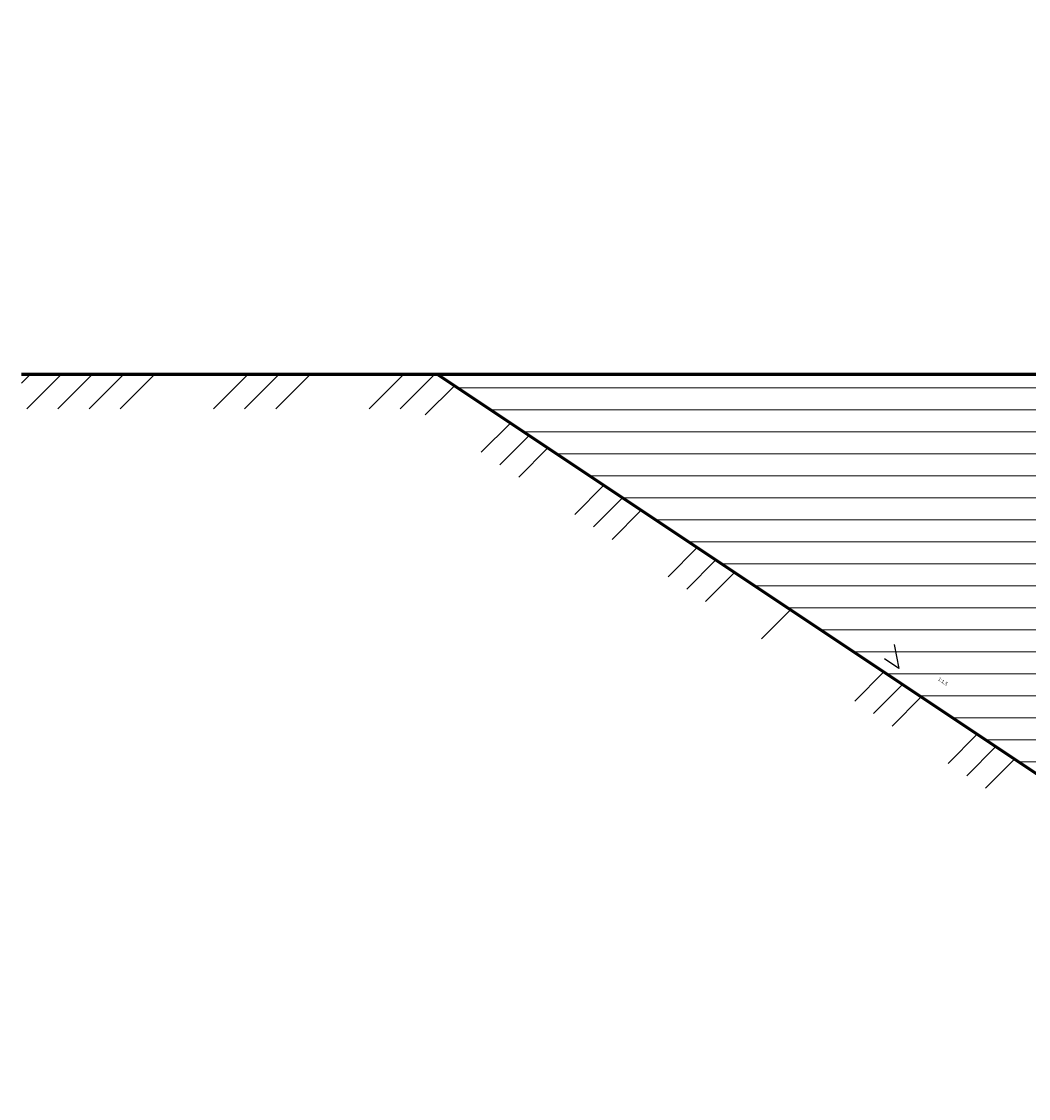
# Model space of a CAD drawing. Header units: millimetres. Extents: x -86317 to 111398, y -49249 to 226810.
# Tile 10 of 68: x 24973 to 25699, y 177255 to 178033. Entities that reach past the tile are written whole.
import ezdxf
from ezdxf.enums import TextEntityAlignment as Align

# ---------------------------------------------------------------- set-up
doc = ezdxf.new("R2018")
doc.units = ezdxf.units.MM
for name, color, linetype, lineweight in [('ГТО_Линия основная', 7, 'Continuous', 60), ('ГТО_Штриховка', 7, 'Continuous', 15), ('МПГ$0$ГТО-2 Уклон обозначения', 3, 'Continuous', 25)]:
    doc.layers.add(name, color=color, linetype=linetype, lineweight=lineweight)
doc.styles.get("Standard").update_dxf_attribs({"font": 'arial.ttf'})

# ---------------------------------------------------------------- blocks, each defined once
blk = doc.blocks.new('*U52')
at = {"layer": 'МПГ$0$ГТО-2 Уклон обозначения', "color": 0}
for p, q in [((-1.25, 2.5), (1.25, 0)), ((1.25, 0), (-1.25, 0))]:
    blk.add_line(p, q, dxfattribs=at)
at = {"layer": 'МПГ$0$ГТО-2 Уклон обозначения', "color": 0, "lineweight": 30, "flags": 104}
blk.add_attdef('УКЛОН', text='', height=3, dxfattribs=at).set_placement((7.2, 1.49), align=Align.MIDDLE_CENTER)

msp = doc.modelspace()

# ---------------------------------------------------------------- hatches: boundary and pattern name
at = {"layer": 'ГТО_Штриховка'}
h = msp.add_hatch(dxfattribs=at)
h.set_pattern_fill('ANSI36', color=256, scale=5, angle=90)
h.set_pattern_definition([(135, (-10760.448, 6e-11), (-30.8696304, 8.4189901), [39.6875, -7.9375, 0, -7.9375])])
edge = h.paths.add_edge_path()
edge.add_line((25974.592, 177827.942), (25722.538, 177777.942))
edge.add_line((25722.538, 177777.942), (25722.538, 177533.942))
edge.add_line((25722.538, 177533.942), (25754.592, 177533.942))
edge.add_arc((682512.917, -479004.384), 928640.981, 134.990401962, 135.009598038, ccw=False)
edge.add_line((25974.592, 177753.942), (25974.592, 177827.942))
edge = h.paths.add_edge_path()
edge.add_line((26429.645, 177777.942), (26235.744, 177816.406))
edge.add_line((26235.744, 177816.406), (26324.796, 177606.738))
edge.add_arc((26325.348, 177604.277), 2.522, -12.653271, 102.653271, ccw=False)
edge.add_line((26327.809, 177603.725), (26397.592, 177533.942))
edge.add_line((26397.592, 177533.942), (26429.645, 177533.942))
edge.add_line((26429.645, 177533.942), (26429.645, 177777.942))
h.paths.add_polyline_path([(26177.592, 177827.942), (26235.744, 177816.406), (26324.9, 177606.633), (26177.592, 177753.942)])
h = msp.add_hatch(dxfattribs=at)
h.set_pattern_fill('ANSI31', color=256, scale=5, angle=135)
h.paths.add_polyline_path([(25722.538, 177777.942), (25272.538, 177777.942), (25722.538, 177477.942)])
h.paths.add_polyline_path([(26879.645, 177777.942), (26429.645, 177777.942), (26429.645, 177533.942), (26429.645, 177533.942), (26429.645, 177527.942), (26429.645, 177477.942), (26429.645, 177477.942)])

# ---------------------------------------------------------------- linework, layer by layer
at = {"layer": 'ГТО_Линия основная', "color": 0}
for points in [[(24972.538, 177777.942), (25272.538, 177777.942), (25722.538, 177477.942), (26031.842, 177477.942)], [(25272.538, 177777.942), (25722.538, 177777.942)]]:
    msp.add_lwpolyline(points, dxfattribs=at)
at = {"layer": 'ГТО_Штриховка', "linetype": 'Continuous'}
for p, q in [((24972.538, 177771.596), (24978.884, 177777.942)), ((24976.335, 177752.942), (25001.335, 177777.942)), ((24998.785, 177752.942), (25023.785, 177777.942)), ((25021.236, 177752.942), (25046.236, 177777.942)), ((25043.687, 177752.942), (25068.687, 177777.942)), ((25111.039, 177752.942), (25136.039, 177777.942)), ((25133.489, 177752.942), (25158.489, 177777.942)), ((25155.94, 177752.942), (25180.94, 177777.942)), ((25223.292, 177752.942), (25248.292, 177777.942)), ((25245.742, 177752.942), (25270.742, 177777.942)), ((25263.876, 177748.625), (25284.931, 177769.68)), ((25304.287, 177721.684), (25325.342, 177742.739)), ((25317.757, 177712.704), (25338.813, 177733.759)), ((25331.228, 177703.723), (25352.283, 177724.779)), ((25371.639, 177676.783), (25392.694, 177697.838)), ((25385.109, 177667.802), (25406.165, 177688.858)), ((25398.58, 177658.822), (25419.635, 177679.878)), ((25438.991, 177631.881), (25460.046, 177652.937)), ((25452.461, 177622.901), (25473.517, 177643.957)), ((25465.931, 177613.921), (25486.987, 177634.976)), ((25506.343, 177586.98), (25527.398, 177608.036)), ((25573.695, 177542.079), (25594.75, 177563.134)), ((25587.165, 177533.099), (25608.22, 177554.154)), ((25600.635, 177524.118), (25621.691, 177545.174)), ((25641.046, 177497.177), (25662.102, 177518.233)), ((25654.517, 177488.197), (25675.572, 177509.253)), ((25667.987, 177479.217), (25689.043, 177500.272))]:
    msp.add_line(p, q, dxfattribs=at)

# ---------------------------------------------------------------- block references
at = {"color": 0}
ref = msp.add_blockref('*U52', (25600.376, 177569.144), dxfattribs=dict(at, xscale=5.000000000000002, yscale=5.000000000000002, zscale=5.000000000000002, rotation=326.0648065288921))
lines = msp.add_mtext('1:1,5', dxfattribs={"layer": 'МПГ$0$ГТО-2 Уклон обозначения', "color": 0, "insert": (25634.859, 177559.471), "char_height": 2.5, "attachment_point": 1, "rotation": 326.064807, "bg_fill": 3, "box_fill_scale": 1.2, "bg_fill_color": 256, "bg_fill_transparency": 0})
ref.add_attrib('УКЛОН', '', (25634.859, 177559.471)).embed_mtext(lines)

doc.saveas('drawing.dxf')
